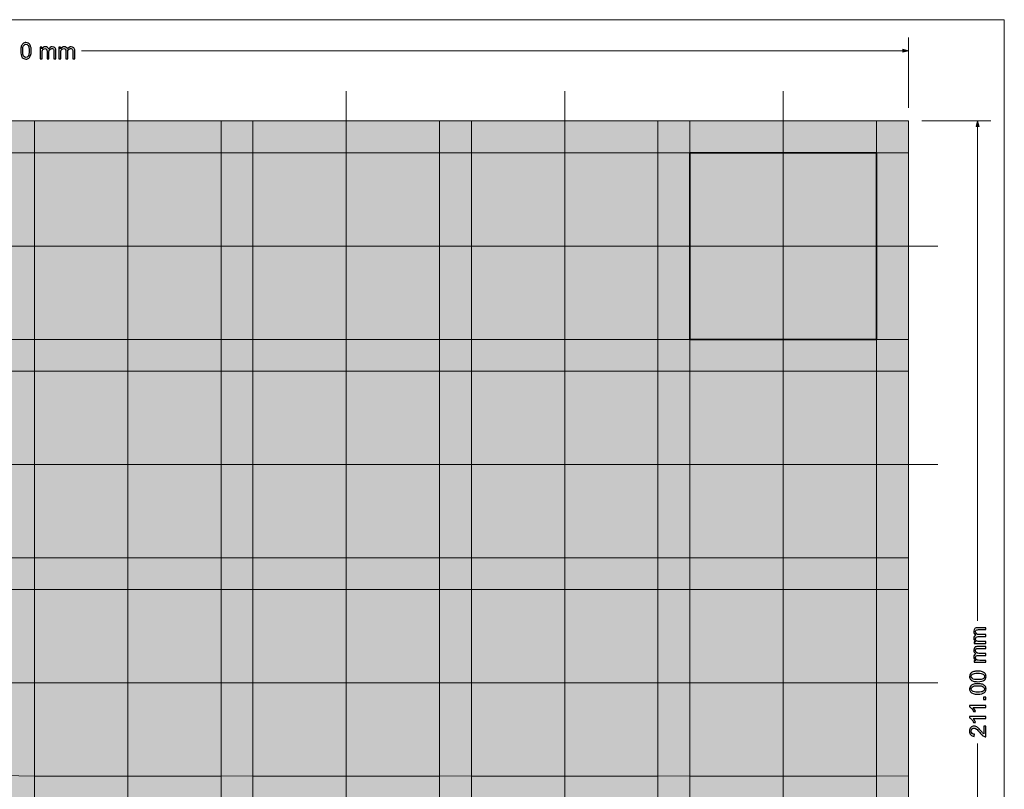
# Model space of a CAD drawing. Header units: inches. Extents: x -7.3 to 7.3, y -4.9 to 4.9.
# Tile 5 of 5: x 0 to 7.3, y -0.8 to 4.9. Entities that reach past the tile are written whole.
import ezdxf
from ezdxf.lldxf.tags import DXFTag

# ---------------------------------------------------------------- set-up
doc = ezdxf.new("R2010")
doc.units = ezdxf.units.IN
doc.header["$MEASUREMENT"] = 0
doc.layers.add('Layer 1', color=7, linetype='Continuous')
tags = doc.linetypes.add('New Line1', pattern=[2.6, 0.5, -1, 0.1, -1]).pattern_tags.tags
tags[10:11] = [DXFTag(74, 4), DXFTag(75, 0), DXFTag(340, '0'), DXFTag(46, 1.0), DXFTag(50, 0.0), DXFTag(44, 0.0), DXFTag(45, 0.0)]
tags[8:9] = [DXFTag(74, 4), DXFTag(75, 0), DXFTag(340, '0'), DXFTag(46, 1.0), DXFTag(50, 0.0), DXFTag(44, 0.0), DXFTag(45, 0.0)]
tags[6:7] = [DXFTag(74, 4), DXFTag(75, 0), DXFTag(340, '0'), DXFTag(46, 1.0), DXFTag(50, 0.0), DXFTag(44, 0.0), DXFTag(45, 0.0)]
tags[4:5] = [DXFTag(74, 4), DXFTag(75, 0), DXFTag(340, '0'), DXFTag(46, 1.0), DXFTag(50, 0.0), DXFTag(44, 0.0), DXFTag(45, 0.0)]
tags = doc.linetypes.add('New Line13', pattern=[0.5, 0.2, -0.3]).pattern_tags.tags
tags[6:7] = [DXFTag(74, 4), DXFTag(75, 0), DXFTag(340, '0'), DXFTag(46, 1.0), DXFTag(50, 0.0), DXFTag(44, 0.0), DXFTag(45, 0.0)]
tags[4:5] = [DXFTag(74, 4), DXFTag(75, 0), DXFTag(340, '0'), DXFTag(46, 1.0), DXFTag(50, 0.0), DXFTag(44, 0.0), DXFTag(45, 0.0)]
tags = doc.linetypes.add('New Line3', pattern=[0.5, 0.2, -0.3]).pattern_tags.tags
tags[6:7] = [DXFTag(74, 4), DXFTag(75, 0), DXFTag(340, '0'), DXFTag(46, 1.0), DXFTag(50, 0.0), DXFTag(44, 0.0), DXFTag(45, 0.0)]
tags[4:5] = [DXFTag(74, 4), DXFTag(75, 0), DXFTag(340, '0'), DXFTag(46, 1.0), DXFTag(50, 0.0), DXFTag(44, 0.0), DXFTag(45, 0.0)]
tags = doc.linetypes.add('New Line4', pattern=[0.5, 0.2, -0.3]).pattern_tags.tags
tags[6:7] = [DXFTag(74, 4), DXFTag(75, 0), DXFTag(340, '0'), DXFTag(46, 1.0), DXFTag(50, 0.0), DXFTag(44, 0.0), DXFTag(45, 0.0)]
tags[4:5] = [DXFTag(74, 4), DXFTag(75, 0), DXFTag(340, '0'), DXFTag(46, 1.0), DXFTag(50, 0.0), DXFTag(44, 0.0), DXFTag(45, 0.0)]
tags = doc.linetypes.add('New Line7', pattern=[0.5, 0.2, -0.3]).pattern_tags.tags
tags[6:7] = [DXFTag(74, 4), DXFTag(75, 0), DXFTag(340, '0'), DXFTag(46, 1.0), DXFTag(50, 0.0), DXFTag(44, 0.0), DXFTag(45, 0.0)]
tags[4:5] = [DXFTag(74, 4), DXFTag(75, 0), DXFTag(340, '0'), DXFTag(46, 1.0), DXFTag(50, 0.0), DXFTag(44, 0.0), DXFTag(45, 0.0)]
tags = doc.linetypes.add('New Line8', pattern=[0.5, 0.2, -0.3]).pattern_tags.tags
tags[6:7] = [DXFTag(74, 4), DXFTag(75, 0), DXFTag(340, '0'), DXFTag(46, 1.0), DXFTag(50, 0.0), DXFTag(44, 0.0), DXFTag(45, 0.0)]
tags[4:5] = [DXFTag(74, 4), DXFTag(75, 0), DXFTag(340, '0'), DXFTag(46, 1.0), DXFTag(50, 0.0), DXFTag(44, 0.0), DXFTag(45, 0.0)]
tags = doc.linetypes.add('New Line9', pattern=[0.5, 0.2, -0.3]).pattern_tags.tags
tags[6:7] = [DXFTag(74, 4), DXFTag(75, 0), DXFTag(340, '0'), DXFTag(46, 1.0), DXFTag(50, 0.0), DXFTag(44, 0.0), DXFTag(45, 0.0)]
tags[4:5] = [DXFTag(74, 4), DXFTag(75, 0), DXFTag(340, '0'), DXFTag(46, 1.0), DXFTag(50, 0.0), DXFTag(44, 0.0), DXFTag(45, 0.0)]

msp = doc.modelspace()

# ---------------------------------------------------------------- hatches: boundary and pattern name
at = {"layer": 'Layer 1', "true_color": 0x000000}
h = msp.add_hatch(color=18, dxfattribs=at)
edge = h.paths.add_edge_path()
edge.add_spline(control_points=[(6.5325, 4.6623), (6.5325, 4.6623), (6.5725, 4.673), (6.5725, 4.673), (6.5725, 4.673), (6.5325, 4.6837), (6.5325, 4.6837), (6.5325, 4.6837), (6.5325, 4.6623), (6.5325, 4.6623)], knot_values=[0, 0, 0, 0, 0.333333, 0.333333, 0.333333, 0.666667, 0.666667, 0.666667, 1, 1, 1, 1], degree=3, periodic=1)
at = {"layer": 'Layer 1', "true_color": 0x996633}
msp.add_hatch(color=25, dxfattribs=at).paths.add_polyline_path([(-6.5771, -4.1538), (6.5725, -4.1538), (6.5725, 4.1533), (-6.5771, 4.1533), (-6.5771, -4.1538)])
at = {"layer": 'Layer 1', "true_color": 0x000000}
h = msp.add_hatch(color=18, dxfattribs=at)
edge = h.paths.add_edge_path()
edge.add_spline(control_points=[(7.095, 4.1133), (7.095, 4.1133), (7.0843, 4.1533), (7.0843, 4.1533), (7.0843, 4.1533), (7.0736, 4.1133), (7.0736, 4.1133), (7.0736, 4.1133), (7.095, 4.1133), (7.095, 4.1133)], knot_values=[0, 0, 0, 0, 0.333333, 0.333333, 0.333333, 0.666667, 0.666667, 0.666667, 1, 1, 1, 1], degree=3, periodic=1)
at = {"layer": 'Layer 1', "true_color": 0xffffff}
for points in [[(0.1158, 2.5392), (1.4938, 2.5392), (1.4938, 3.9171), (0.1158, 3.9171), (0.1158, 2.5392)], [(1.73, 2.5392), (3.1079, 2.5392), (3.1079, 3.9171), (1.73, 3.9171), (1.73, 2.5392)], [(3.3442, 2.5392), (4.7221, 2.5392), (4.7221, 3.9171), (3.3442, 3.9171), (3.3442, 2.5392)], [(4.9583, 2.5392), (6.3363, 2.5392), (6.3363, 3.9171), (4.9583, 3.9171), (4.9583, 2.5392)], [(0.1158, 0.925), (1.4938, 0.925), (1.4938, 2.3029), (0.1158, 2.3029), (0.1158, 0.925)], [(1.73, 0.925), (3.1079, 0.925), (3.1079, 2.3029), (1.73, 2.3029), (1.73, 0.925)], [(3.3442, 0.925), (4.7221, 0.925), (4.7221, 2.3029), (3.3442, 2.3029), (3.3442, 0.925)], [(4.9583, 0.925), (6.3363, 0.925), (6.3363, 2.3029), (4.9583, 2.3029), (4.9583, 0.925)], [(0.1158, -0.6892), (1.4938, -0.6892), (1.4938, 0.6888), (0.1158, 0.6888), (0.1158, -0.6892)], [(1.73, -0.6892), (3.1079, -0.6892), (3.1079, 0.6888), (1.73, 0.6888), (1.73, -0.6892)], [(3.3442, -0.6892), (4.7221, -0.6892), (4.7221, 0.6888), (3.3442, 0.6888), (3.3442, -0.6892)], [(4.9583, -0.6892), (6.3363, -0.6892), (6.3363, 0.6888), (4.9583, 0.6888), (4.9583, -0.6892)]]:
    msp.add_hatch(color=7, dxfattribs=at).paths.add_polyline_path(points)

# ---------------------------------------------------------------- linework, layer by layer
at = {"layer": 'Layer 1', "lineweight": 18}
for points in [[(-7.2857, -4.9027), (7.2812, -4.9027), (7.2812, 4.9023), (-7.2857, 4.9023), (-7.2857, -4.9027)], [(-6.5771, -4.1538), (6.5725, -4.1538), (6.5725, 4.1533), (-6.5771, 4.1533), (-6.5771, -4.1538)], [(0.1158, 2.5392), (1.4938, 2.5392), (1.4938, 3.9171), (0.1158, 3.9171), (0.1158, 2.5392)], [(1.73, 2.5392), (3.1079, 2.5392), (3.1079, 3.9171), (1.73, 3.9171), (1.73, 2.5392)], [(3.3442, 2.5392), (4.7221, 2.5392), (4.7221, 3.9171), (3.3442, 3.9171), (3.3442, 2.5392)], [(0.1158, 0.925), (1.4938, 0.925), (1.4938, 2.3029), (0.1158, 2.3029), (0.1158, 0.925)], [(1.73, 0.925), (3.1079, 0.925), (3.1079, 2.3029), (1.73, 2.3029), (1.73, 0.925)], [(3.3442, 0.925), (4.7221, 0.925), (4.7221, 2.3029), (3.3442, 2.3029), (3.3442, 0.925)], [(4.9583, 0.925), (6.3363, 0.925), (6.3363, 2.3029), (4.9583, 2.3029), (4.9583, 0.925)], [(0.1158, -0.6892), (1.4938, -0.6892), (1.4938, 0.6888), (0.1158, 0.6888), (0.1158, -0.6892)], [(1.73, -0.6892), (3.1079, -0.6892), (3.1079, 0.6888), (1.73, 0.6888), (1.73, -0.6892)], [(3.3442, -0.6892), (4.7221, -0.6892), (4.7221, 0.6888), (3.3442, 0.6888), (3.3442, -0.6892)], [(4.9583, -0.6892), (6.3363, -0.6892), (6.3363, 0.6888), (4.9583, 0.6888), (4.9583, -0.6892)]]:
    msp.add_lwpolyline(points, close=True, dxfattribs=at)
at = {"layer": 'Layer 1', "lineweight": 35}
msp.add_lwpolyline([(4.9583, 2.5392), (6.3363, 2.5392), (6.3363, 3.9171), (4.9583, 3.9171), (4.9583, 2.5392)], close=True, dxfattribs=at)
at = {"layer": 'Layer 1'}
for points, knots in [([(0.0137, 4.672), (0.0137, 4.6861), (0.0151, 4.6975), (0.018, 4.7061), (0.0209, 4.7147), (0.0252, 4.7214), (0.031, 4.726), (0.0366, 4.7306), (0.0438, 4.7329), (0.0525, 4.7329), (0.0589, 4.7329), (0.0645, 4.7317), (0.0694, 4.7291), (0.0742, 4.7265), (0.0782, 4.7228), (0.0813, 4.7179), (0.0844, 4.7131), (0.0869, 4.7072), (0.0886, 4.7002), (0.0905, 4.6932), (0.0913, 4.6838), (0.0913, 4.672), (0.0913, 4.658), (0.0899, 4.6467), (0.087, 4.6381), (0.0842, 4.6294), (0.0799, 4.6228), (0.0741, 4.6181), (0.0685, 4.6134), (0.0612, 4.6111), (0.0525, 4.6111), (0.041, 4.6111), (0.032, 4.6152), (0.0255, 4.6234), (0.0176, 4.6334), (0.0137, 4.6496), (0.0137, 4.672)], [0, 0, 0, 0, 0.083333, 0.083333, 0.083333, 0.166667, 0.166667, 0.166667, 0.25, 0.25, 0.25, 0.333333, 0.333333, 0.333333, 0.416667, 0.416667, 0.416667, 0.5, 0.5, 0.5, 0.583333, 0.583333, 0.583333, 0.666667, 0.666667, 0.666667, 0.75, 0.75, 0.75, 0.833333, 0.833333, 0.833333, 0.916667, 0.916667, 0.916667, 1, 1, 1, 1]), ([(0.0287, 4.6719), (0.0287, 4.6523), (0.031, 4.6392), (0.0355, 4.6328), (0.0401, 4.6263), (0.0458, 4.6231), (0.0525, 4.6231), (0.0592, 4.6231), (0.0649, 4.6264), (0.0695, 4.6328), (0.0741, 4.6393), (0.0763, 4.6524), (0.0763, 4.6719), (0.0763, 4.6916), (0.0741, 4.7046), (0.0695, 4.7111), (0.0649, 4.7176), (0.0592, 4.7208), (0.0523, 4.7208), (0.0456, 4.7208), (0.0402, 4.7179), (0.0362, 4.7122), (0.0312, 4.705), (0.0287, 4.6915), (0.0287, 4.6719)], [0, 0, 0, 0, 0.125, 0.125, 0.125, 0.25, 0.25, 0.25, 0.375, 0.375, 0.375, 0.5, 0.5, 0.5, 0.625, 0.625, 0.625, 0.75, 0.75, 0.75, 0.875, 0.875, 0.875, 1, 1, 1, 1]), ([(0.1567, 4.6131), (0.1567, 4.6131), (0.1567, 4.6996), (0.1567, 4.6996), (0.1567, 4.6996), (0.1698, 4.6996), (0.1698, 4.6996), (0.1698, 4.6996), (0.1698, 4.6874), (0.1698, 4.6874), (0.1725, 4.6916), (0.1761, 4.695), (0.1806, 4.6976), (0.1851, 4.7002), (0.1903, 4.7014), (0.196, 4.7014), (0.2024, 4.7014), (0.2076, 4.7001), (0.2117, 4.6975), (0.2158, 4.6948), (0.2187, 4.6911), (0.2204, 4.6863), (0.2273, 4.6964), (0.2362, 4.7014), (0.2472, 4.7014), (0.2558, 4.7014), (0.2624, 4.6991), (0.267, 4.6943), (0.2717, 4.6896), (0.274, 4.6823), (0.274, 4.6724), (0.274, 4.6724), (0.274, 4.6131), (0.274, 4.6131), (0.274, 4.6131), (0.2593, 4.6131), (0.2593, 4.6131), (0.2593, 4.6131), (0.2593, 4.6676), (0.2593, 4.6676), (0.2593, 4.6734), (0.2588, 4.6776), (0.2579, 4.6802), (0.257, 4.6828), (0.2552, 4.6848), (0.2527, 4.6864), (0.2502, 4.688), (0.2473, 4.6888), (0.2439, 4.6888), (0.2378, 4.6888), (0.2327, 4.6867), (0.2287, 4.6827), (0.2247, 4.6787), (0.2227, 4.6722), (0.2227, 4.6633), (0.2227, 4.6633), (0.2227, 4.6131), (0.2227, 4.6131), (0.2227, 4.6131), (0.208, 4.6131), (0.208, 4.6131), (0.208, 4.6131), (0.208, 4.6692), (0.208, 4.6692), (0.208, 4.6757), (0.2068, 4.6806), (0.2044, 4.6839), (0.202, 4.6871), (0.1981, 4.6888), (0.1927, 4.6888), (0.1886, 4.6888), (0.1848, 4.6877), (0.1813, 4.6855), (0.1778, 4.6834), (0.1753, 4.6802), (0.1737, 4.676), (0.1721, 4.6718), (0.1713, 4.6658), (0.1713, 4.6579), (0.1713, 4.6579), (0.1713, 4.6131), (0.1713, 4.6131), (0.1713, 4.6131), (0.1567, 4.6131), (0.1567, 4.6131)], [0, 0, 0, 0, 0.035714, 0.035714, 0.035714, 0.071429, 0.071429, 0.071429, 0.107143, 0.107143, 0.107143, 0.142857, 0.142857, 0.142857, 0.178571, 0.178571, 0.178571, 0.214286, 0.214286, 0.214286, 0.25, 0.25, 0.25, 0.285714, 0.285714, 0.285714, 0.321429, 0.321429, 0.321429, 0.357143, 0.357143, 0.357143, 0.392857, 0.392857, 0.392857, 0.428571, 0.428571, 0.428571, 0.464286, 0.464286, 0.464286, 0.5, 0.5, 0.5, 0.535714, 0.535714, 0.535714, 0.571429, 0.571429, 0.571429, 0.607143, 0.607143, 0.607143, 0.642857, 0.642857, 0.642857, 0.678571, 0.678571, 0.678571, 0.714286, 0.714286, 0.714286, 0.75, 0.75, 0.75, 0.785714, 0.785714, 0.785714, 0.821429, 0.821429, 0.821429, 0.857143, 0.857143, 0.857143, 0.892857, 0.892857, 0.892857, 0.928571, 0.928571, 0.928571, 0.964286, 0.964286, 0.964286, 1, 1, 1, 1]), ([(0.2955, 4.6131), (0.2955, 4.6131), (0.2955, 4.6996), (0.2955, 4.6996), (0.2955, 4.6996), (0.3087, 4.6996), (0.3087, 4.6996), (0.3087, 4.6996), (0.3087, 4.6874), (0.3087, 4.6874), (0.3114, 4.6916), (0.315, 4.695), (0.3195, 4.6976), (0.324, 4.7002), (0.3291, 4.7014), (0.3348, 4.7014), (0.3412, 4.7014), (0.3465, 4.7001), (0.3506, 4.6975), (0.3546, 4.6948), (0.3575, 4.6911), (0.3592, 4.6863), (0.3661, 4.6964), (0.375, 4.7014), (0.386, 4.7014), (0.3946, 4.7014), (0.4013, 4.6991), (0.4059, 4.6943), (0.4105, 4.6896), (0.4128, 4.6823), (0.4128, 4.6724), (0.4128, 4.6724), (0.4128, 4.6131), (0.4128, 4.6131), (0.4128, 4.6131), (0.3982, 4.6131), (0.3982, 4.6131), (0.3982, 4.6131), (0.3982, 4.6676), (0.3982, 4.6676), (0.3982, 4.6734), (0.3977, 4.6776), (0.3967, 4.6802), (0.3958, 4.6828), (0.3941, 4.6848), (0.3915, 4.6864), (0.389, 4.688), (0.3861, 4.6888), (0.3827, 4.6888), (0.3766, 4.6888), (0.3716, 4.6867), (0.3675, 4.6827), (0.3635, 4.6787), (0.3615, 4.6722), (0.3615, 4.6633), (0.3615, 4.6633), (0.3615, 4.6131), (0.3615, 4.6131), (0.3615, 4.6131), (0.3468, 4.6131), (0.3468, 4.6131), (0.3468, 4.6131), (0.3468, 4.6692), (0.3468, 4.6692), (0.3468, 4.6757), (0.3456, 4.6806), (0.3433, 4.6839), (0.3409, 4.6871), (0.337, 4.6888), (0.3315, 4.6888), (0.3274, 4.6888), (0.3236, 4.6877), (0.3201, 4.6855), (0.3166, 4.6834), (0.3141, 4.6802), (0.3125, 4.676), (0.311, 4.6718), (0.3102, 4.6658), (0.3102, 4.6579), (0.3102, 4.6579), (0.3102, 4.6131), (0.3102, 4.6131), (0.3102, 4.6131), (0.2955, 4.6131), (0.2955, 4.6131)], [0, 0, 0, 0, 0.035714, 0.035714, 0.035714, 0.071429, 0.071429, 0.071429, 0.107143, 0.107143, 0.107143, 0.142857, 0.142857, 0.142857, 0.178571, 0.178571, 0.178571, 0.214286, 0.214286, 0.214286, 0.25, 0.25, 0.25, 0.285714, 0.285714, 0.285714, 0.321429, 0.321429, 0.321429, 0.357143, 0.357143, 0.357143, 0.392857, 0.392857, 0.392857, 0.428571, 0.428571, 0.428571, 0.464286, 0.464286, 0.464286, 0.5, 0.5, 0.5, 0.535714, 0.535714, 0.535714, 0.571429, 0.571429, 0.571429, 0.607143, 0.607143, 0.607143, 0.642857, 0.642857, 0.642857, 0.678571, 0.678571, 0.678571, 0.714286, 0.714286, 0.714286, 0.75, 0.75, 0.75, 0.785714, 0.785714, 0.785714, 0.821429, 0.821429, 0.821429, 0.857143, 0.857143, 0.857143, 0.892857, 0.892857, 0.892857, 0.928571, 0.928571, 0.928571, 0.964286, 0.964286, 0.964286, 1, 1, 1, 1]), ([(7.1442, 0.2903), (7.1442, 0.2903), (7.0577, 0.2903), (7.0577, 0.2903), (7.0577, 0.2903), (7.0577, 0.3035), (7.0577, 0.3035), (7.0577, 0.3035), (7.07, 0.3035), (7.07, 0.3035), (7.0657, 0.3062), (7.0623, 0.3098), (7.0598, 0.3143), (7.0572, 0.3188), (7.0559, 0.3239), (7.0559, 0.3296), (7.0559, 0.336), (7.0572, 0.3413), (7.0599, 0.3454), (7.0626, 0.3494), (7.0662, 0.3523), (7.071, 0.354), (7.0609, 0.3609), (7.0559, 0.3698), (7.0559, 0.3808), (7.0559, 0.3894), (7.0583, 0.3961), (7.063, 0.4007), (7.0678, 0.4053), (7.0751, 0.4076), (7.0849, 0.4076), (7.0849, 0.4076), (7.1442, 0.4076), (7.1442, 0.4076), (7.1442, 0.4076), (7.1442, 0.393), (7.1442, 0.393), (7.1442, 0.393), (7.0898, 0.393), (7.0898, 0.393), (7.084, 0.393), (7.0797, 0.3925), (7.0772, 0.3915), (7.0746, 0.3906), (7.0725, 0.3889), (7.0709, 0.3863), (7.0694, 0.3838), (7.0686, 0.3809), (7.0686, 0.3775), (7.0686, 0.3714), (7.0706, 0.3664), (7.0746, 0.3623), (7.0787, 0.3583), (7.0852, 0.3563), (7.0941, 0.3563), (7.0941, 0.3563), (7.1442, 0.3563), (7.1442, 0.3563), (7.1442, 0.3563), (7.1442, 0.3416), (7.1442, 0.3416), (7.1442, 0.3416), (7.0881, 0.3416), (7.0881, 0.3416), (7.0816, 0.3416), (7.0767, 0.3404), (7.0735, 0.3381), (7.0702, 0.3357), (7.0686, 0.3318), (7.0686, 0.3263), (7.0686, 0.3222), (7.0697, 0.3184), (7.0718, 0.3149), (7.074, 0.3114), (7.0772, 0.3089), (7.0814, 0.3073), (7.0855, 0.3058), (7.0916, 0.305), (7.0994, 0.305), (7.0994, 0.305), (7.1442, 0.305), (7.1442, 0.305), (7.1442, 0.305), (7.1442, 0.2903), (7.1442, 0.2903)], [0, 0, 0, 0, 0.035714, 0.035714, 0.035714, 0.071429, 0.071429, 0.071429, 0.107143, 0.107143, 0.107143, 0.142857, 0.142857, 0.142857, 0.178571, 0.178571, 0.178571, 0.214286, 0.214286, 0.214286, 0.25, 0.25, 0.25, 0.285714, 0.285714, 0.285714, 0.321429, 0.321429, 0.321429, 0.357143, 0.357143, 0.357143, 0.392857, 0.392857, 0.392857, 0.428571, 0.428571, 0.428571, 0.464286, 0.464286, 0.464286, 0.5, 0.5, 0.5, 0.535714, 0.535714, 0.535714, 0.571429, 0.571429, 0.571429, 0.607143, 0.607143, 0.607143, 0.642857, 0.642857, 0.642857, 0.678571, 0.678571, 0.678571, 0.714286, 0.714286, 0.714286, 0.75, 0.75, 0.75, 0.785714, 0.785714, 0.785714, 0.821429, 0.821429, 0.821429, 0.857143, 0.857143, 0.857143, 0.892857, 0.892857, 0.892857, 0.928571, 0.928571, 0.928571, 0.964286, 0.964286, 0.964286, 1, 1, 1, 1]), ([(7.1442, 0.1515), (7.1442, 0.1515), (7.0577, 0.1515), (7.0577, 0.1515), (7.0577, 0.1515), (7.0577, 0.1646), (7.0577, 0.1646), (7.0577, 0.1646), (7.07, 0.1646), (7.07, 0.1646), (7.0657, 0.1673), (7.0623, 0.171), (7.0598, 0.1755), (7.0572, 0.18), (7.0559, 0.1851), (7.0559, 0.1908), (7.0559, 0.1972), (7.0572, 0.2025), (7.0599, 0.2065), (7.0626, 0.2106), (7.0662, 0.2135), (7.071, 0.2152), (7.0609, 0.2221), (7.0559, 0.231), (7.0559, 0.242), (7.0559, 0.2506), (7.0583, 0.2572), (7.063, 0.2618), (7.0678, 0.2665), (7.0751, 0.2688), (7.0849, 0.2688), (7.0849, 0.2688), (7.1442, 0.2688), (7.1442, 0.2688), (7.1442, 0.2688), (7.1442, 0.2541), (7.1442, 0.2541), (7.1442, 0.2541), (7.0898, 0.2541), (7.0898, 0.2541), (7.084, 0.2541), (7.0797, 0.2536), (7.0772, 0.2527), (7.0746, 0.2518), (7.0725, 0.25), (7.0709, 0.2475), (7.0694, 0.245), (7.0686, 0.2421), (7.0686, 0.2387), (7.0686, 0.2326), (7.0706, 0.2275), (7.0746, 0.2235), (7.0787, 0.2195), (7.0852, 0.2175), (7.0941, 0.2175), (7.0941, 0.2175), (7.1442, 0.2175), (7.1442, 0.2175), (7.1442, 0.2175), (7.1442, 0.2028), (7.1442, 0.2028), (7.1442, 0.2028), (7.0881, 0.2028), (7.0881, 0.2028), (7.0816, 0.2028), (7.0767, 0.2016), (7.0735, 0.1992), (7.0702, 0.1968), (7.0686, 0.1929), (7.0686, 0.1875), (7.0686, 0.1834), (7.0697, 0.1796), (7.0718, 0.1761), (7.074, 0.1726), (7.0772, 0.1701), (7.0814, 0.1685), (7.0855, 0.1669), (7.0916, 0.1661), (7.0994, 0.1661), (7.0994, 0.1661), (7.1442, 0.1661), (7.1442, 0.1661), (7.1442, 0.1661), (7.1442, 0.1515), (7.1442, 0.1515)], [0, 0, 0, 0, 0.035714, 0.035714, 0.035714, 0.071429, 0.071429, 0.071429, 0.107143, 0.107143, 0.107143, 0.142857, 0.142857, 0.142857, 0.178571, 0.178571, 0.178571, 0.214286, 0.214286, 0.214286, 0.25, 0.25, 0.25, 0.285714, 0.285714, 0.285714, 0.321429, 0.321429, 0.321429, 0.357143, 0.357143, 0.357143, 0.392857, 0.392857, 0.392857, 0.428571, 0.428571, 0.428571, 0.464286, 0.464286, 0.464286, 0.5, 0.5, 0.5, 0.535714, 0.535714, 0.535714, 0.571429, 0.571429, 0.571429, 0.607143, 0.607143, 0.607143, 0.642857, 0.642857, 0.642857, 0.678571, 0.678571, 0.678571, 0.714286, 0.714286, 0.714286, 0.75, 0.75, 0.75, 0.785714, 0.785714, 0.785714, 0.821429, 0.821429, 0.821429, 0.857143, 0.857143, 0.857143, 0.892857, 0.892857, 0.892857, 0.928571, 0.928571, 0.928571, 0.964286, 0.964286, 0.964286, 1, 1, 1, 1]), ([(7.0854, 0.0085), (7.0713, 0.0085), (7.0599, 0.0099), (7.0513, 0.0128), (7.0426, 0.0157), (7.036, 0.02), (7.0314, 0.0258), (7.0267, 0.0315), (7.0244, 0.0386), (7.0244, 0.0473), (7.0244, 0.0537), (7.0257, 0.0593), (7.0283, 0.0642), (7.0309, 0.069), (7.0346, 0.073), (7.0394, 0.0761), (7.0443, 0.0792), (7.0502, 0.0817), (7.0572, 0.0835), (7.0641, 0.0853), (7.0736, 0.0861), (7.0854, 0.0861), (7.0994, 0.0861), (7.1107, 0.0847), (7.1193, 0.0818), (7.1279, 0.079), (7.1346, 0.0747), (7.1392, 0.069), (7.1439, 0.0633), (7.1462, 0.056), (7.1462, 0.0473), (7.1462, 0.0358), (7.1422, 0.0268), (7.134, 0.0203), (7.124, 0.0124), (7.1078, 0.0085), (7.0854, 0.0085)], [0, 0, 0, 0, 0.083333, 0.083333, 0.083333, 0.166667, 0.166667, 0.166667, 0.25, 0.25, 0.25, 0.333333, 0.333333, 0.333333, 0.416667, 0.416667, 0.416667, 0.5, 0.5, 0.5, 0.583333, 0.583333, 0.583333, 0.666667, 0.666667, 0.666667, 0.75, 0.75, 0.75, 0.833333, 0.833333, 0.833333, 0.916667, 0.916667, 0.916667, 1, 1, 1, 1]), ([(7.0854, 0.0235), (7.1051, 0.0235), (7.1181, 0.0258), (7.1246, 0.0303), (7.131, 0.0349), (7.1342, 0.0406), (7.1342, 0.0473), (7.1342, 0.054), (7.131, 0.0597), (7.1245, 0.0643), (7.118, 0.0689), (7.105, 0.0711), (7.0854, 0.0711), (7.0658, 0.0711), (7.0527, 0.0689), (7.0463, 0.0643), (7.0398, 0.0597), (7.0366, 0.054), (7.0366, 0.0471), (7.0366, 0.0404), (7.0394, 0.035), (7.0451, 0.031), (7.0524, 0.026), (7.0658, 0.0235), (7.0854, 0.0235)], [0, 0, 0, 0, 0.125, 0.125, 0.125, 0.25, 0.25, 0.25, 0.375, 0.375, 0.375, 0.5, 0.5, 0.5, 0.625, 0.625, 0.625, 0.75, 0.75, 0.75, 0.875, 0.875, 0.875, 1, 1, 1, 1]), ([(7.0854, -0.0842), (7.0713, -0.0842), (7.0599, -0.0828), (7.0513, -0.0799), (7.0426, -0.077), (7.036, -0.0727), (7.0314, -0.0669), (7.0267, -0.0612), (7.0244, -0.054), (7.0244, -0.0454), (7.0244, -0.039), (7.0257, -0.0334), (7.0283, -0.0285), (7.0309, -0.0237), (7.0346, -0.0197), (7.0394, -0.0166), (7.0443, -0.0135), (7.0502, -0.011), (7.0572, -0.0092), (7.0641, -0.0074), (7.0736, -0.0065), (7.0854, -0.0065), (7.0994, -0.0065), (7.1107, -0.008), (7.1193, -0.0109), (7.1279, -0.0137), (7.1346, -0.018), (7.1392, -0.0237), (7.1439, -0.0294), (7.1462, -0.0367), (7.1462, -0.0454), (7.1462, -0.0569), (7.1422, -0.0659), (7.134, -0.0724), (7.124, -0.0803), (7.1078, -0.0842), (7.0854, -0.0842)], [0, 0, 0, 0, 0.083333, 0.083333, 0.083333, 0.166667, 0.166667, 0.166667, 0.25, 0.25, 0.25, 0.333333, 0.333333, 0.333333, 0.416667, 0.416667, 0.416667, 0.5, 0.5, 0.5, 0.583333, 0.583333, 0.583333, 0.666667, 0.666667, 0.666667, 0.75, 0.75, 0.75, 0.833333, 0.833333, 0.833333, 0.916667, 0.916667, 0.916667, 1, 1, 1, 1]), ([(7.0854, -0.0692), (7.1051, -0.0692), (7.1181, -0.0669), (7.1246, -0.0624), (7.131, -0.0578), (7.1342, -0.0521), (7.1342, -0.0454), (7.1342, -0.0387), (7.131, -0.033), (7.1245, -0.0284), (7.118, -0.0238), (7.105, -0.0215), (7.0854, -0.0215), (7.0658, -0.0215), (7.0527, -0.0238), (7.0463, -0.0284), (7.0398, -0.033), (7.0366, -0.0387), (7.0366, -0.0455), (7.0366, -0.0523), (7.0394, -0.0577), (7.0451, -0.0617), (7.0524, -0.0667), (7.0658, -0.0692), (7.0854, -0.0692)], [0, 0, 0, 0, 0.125, 0.125, 0.125, 0.25, 0.25, 0.25, 0.375, 0.375, 0.375, 0.5, 0.5, 0.5, 0.625, 0.625, 0.625, 0.75, 0.75, 0.75, 0.875, 0.875, 0.875, 1, 1, 1, 1]), ([(7.1442, -0.1224), (7.1442, -0.1224), (7.1276, -0.1224), (7.1276, -0.1224), (7.1276, -0.1224), (7.1276, -0.1057), (7.1276, -0.1057), (7.1276, -0.1057), (7.1442, -0.1057), (7.1442, -0.1057), (7.1442, -0.1057), (7.1442, -0.1224), (7.1442, -0.1224)], [0, 0, 0, 0, 0.25, 0.25, 0.25, 0.5, 0.5, 0.5, 0.75, 0.75, 0.75, 1, 1, 1, 1]), ([(7.1442, -0.1682), (7.1442, -0.1682), (7.1442, -0.1829), (7.1442, -0.1829), (7.1442, -0.1829), (7.0509, -0.1829), (7.0509, -0.1829), (7.0542, -0.1864), (7.0576, -0.191), (7.061, -0.1968), (7.0643, -0.2025), (7.0669, -0.2077), (7.0685, -0.2122), (7.0685, -0.2122), (7.0544, -0.2122), (7.0544, -0.2122), (7.0505, -0.204), (7.0459, -0.1969), (7.0404, -0.1907), (7.0349, -0.1846), (7.0296, -0.1802), (7.0244, -0.1777), (7.0244, -0.1777), (7.0244, -0.1682), (7.0244, -0.1682), (7.0244, -0.1682), (7.1442, -0.1682), (7.1442, -0.1682)], [0, 0, 0, 0, 0.111111, 0.111111, 0.111111, 0.222222, 0.222222, 0.222222, 0.333333, 0.333333, 0.333333, 0.444444, 0.444444, 0.444444, 0.555556, 0.555556, 0.555556, 0.666667, 0.666667, 0.666667, 0.777778, 0.777778, 0.777778, 0.888889, 0.888889, 0.888889, 1, 1, 1, 1]), ([(7.1442, -0.2485), (7.1442, -0.2485), (7.1442, -0.2632), (7.1442, -0.2632), (7.1442, -0.2632), (7.0509, -0.2632), (7.0509, -0.2632), (7.0542, -0.2667), (7.0576, -0.2714), (7.061, -0.2771), (7.0643, -0.2828), (7.0669, -0.288), (7.0685, -0.2925), (7.0685, -0.2925), (7.0544, -0.2925), (7.0544, -0.2925), (7.0505, -0.2844), (7.0459, -0.2772), (7.0404, -0.271), (7.0349, -0.2649), (7.0296, -0.2605), (7.0244, -0.258), (7.0244, -0.258), (7.0244, -0.2485), (7.0244, -0.2485), (7.0244, -0.2485), (7.1442, -0.2485), (7.1442, -0.2485)], [0, 0, 0, 0, 0.111111, 0.111111, 0.111111, 0.222222, 0.222222, 0.222222, 0.333333, 0.333333, 0.333333, 0.444444, 0.444444, 0.444444, 0.555556, 0.555556, 0.555556, 0.666667, 0.666667, 0.666667, 0.777778, 0.777778, 0.777778, 0.888889, 0.888889, 0.888889, 1, 1, 1, 1]), ([(7.1302, -0.3194), (7.1302, -0.3194), (7.1442, -0.3194), (7.1442, -0.3194), (7.1442, -0.3194), (7.1442, -0.3984), (7.1442, -0.3984), (7.1407, -0.3985), (7.1373, -0.3979), (7.1341, -0.3967), (7.1287, -0.3947), (7.1234, -0.3914), (7.1182, -0.3869), (7.113, -0.3825), (7.107, -0.3761), (7.1002, -0.3678), (7.0896, -0.3549), (7.0811, -0.3461), (7.0749, -0.3415), (7.0687, -0.3369), (7.0628, -0.3346), (7.0572, -0.3346), (7.0514, -0.3346), (7.0466, -0.3367), (7.0426, -0.3408), (7.0386, -0.345), (7.0366, -0.3504), (7.0366, -0.3571), (7.0366, -0.3642), (7.0387, -0.3699), (7.0429, -0.3741), (7.0471, -0.3784), (7.053, -0.3805), (7.0604, -0.3806), (7.0604, -0.3806), (7.0589, -0.3956), (7.0589, -0.3956), (7.0477, -0.3945), (7.0391, -0.3907), (7.0332, -0.3839), (7.0274, -0.3772), (7.0244, -0.3682), (7.0244, -0.3568), (7.0244, -0.3454), (7.0276, -0.3363), (7.0339, -0.3296), (7.0403, -0.3229), (7.0482, -0.3196), (7.0576, -0.3196), (7.0624, -0.3196), (7.0671, -0.3205), (7.0717, -0.3225), (7.0763, -0.3245), (7.0812, -0.3277), (7.0863, -0.3322), (7.0914, -0.3368), (7.0984, -0.3443), (7.1073, -0.3548), (7.1147, -0.3636), (7.1197, -0.3693), (7.1223, -0.3718), (7.1249, -0.3743), (7.1276, -0.3764), (7.1302, -0.378), (7.1302, -0.378), (7.1302, -0.3194), (7.1302, -0.3194)], [0, 0, 0, 0, 0.045455, 0.045455, 0.045455, 0.090909, 0.090909, 0.090909, 0.136364, 0.136364, 0.136364, 0.181818, 0.181818, 0.181818, 0.227273, 0.227273, 0.227273, 0.272727, 0.272727, 0.272727, 0.318182, 0.318182, 0.318182, 0.363636, 0.363636, 0.363636, 0.409091, 0.409091, 0.409091, 0.454545, 0.454545, 0.454545, 0.5, 0.5, 0.5, 0.545455, 0.545455, 0.545455, 0.590909, 0.590909, 0.590909, 0.636364, 0.636364, 0.636364, 0.681818, 0.681818, 0.681818, 0.727273, 0.727273, 0.727273, 0.772727, 0.772727, 0.772727, 0.818182, 0.818182, 0.818182, 0.863636, 0.863636, 0.863636, 0.909091, 0.909091, 0.909091, 0.954545, 0.954545, 0.954545, 1, 1, 1, 1])]:
    msp.add_open_spline(points, degree=3, knots=knots, dxfattribs=at)
at = {"layer": 'Layer 1', "lineweight": 9}
for points in [[(6.5725, 4.2518), (6.5725, 4.2518), (6.5725, 4.7714), (6.5725, 4.7714)], [(0.4637, 4.673), (0.4637, 4.673), (6.5725, 4.673), (6.5725, 4.673)], [(6.6709, 4.1533), (6.6709, 4.1533), (7.1828, 4.1533), (7.1828, 4.1533)], [(7.0843, 0.4585), (7.0843, 0.4585), (7.0843, 4.1533), (7.0843, 4.1533)], [(7.0843, -4.1538), (7.0843, -4.1538), (7.0843, -0.4493), (7.0843, -0.4493)]]:
    msp.add_open_spline(points, degree=3, dxfattribs=at)
for points in [[(6.5325, 4.6623), (6.5325, 4.6623), (6.5725, 4.673), (6.5725, 4.673), (6.5725, 4.673), (6.5325, 4.6837), (6.5325, 4.6837), (6.5325, 4.6837), (6.5325, 4.6623), (6.5325, 4.6623)], [(7.095, 4.1133), (7.095, 4.1133), (7.0843, 4.1533), (7.0843, 4.1533), (7.0843, 4.1533), (7.0736, 4.1133), (7.0736, 4.1133), (7.0736, 4.1133), (7.095, 4.1133), (7.095, 4.1133)]]:
    msp.add_open_spline(points, degree=3, knots=[0, 0, 0, 0, 0.333333, 0.333333, 0.333333, 0.666667, 0.666667, 0.666667, 1, 1, 1, 1], dxfattribs=at)
at = {"layer": 'Layer 1', "linetype": 'New Line7', "lineweight": 18}
msp.add_open_spline([(0.8048, 4.3738), (0.8048, 4.3738), (0.8048, -4.3742), (0.8048, -4.3742)], degree=3, dxfattribs=at)
at = {"layer": 'Layer 1', "linetype": 'New Line9', "lineweight": 18}
msp.add_open_spline([(2.419, 4.3738), (2.419, 4.3738), (2.419, -4.3742), (2.419, -4.3742)], degree=3, dxfattribs=at)
at = {"layer": 'Layer 1', "linetype": 'New Line8', "lineweight": 18}
msp.add_open_spline([(4.0331, 4.3738), (4.0331, 4.3738), (4.0331, -4.3742), (4.0331, -4.3742)], degree=3, dxfattribs=at)
at = {"layer": 'Layer 1', "linetype": 'New Line13', "lineweight": 9}
msp.add_open_spline([(5.6473, 4.3738), (5.6473, 4.3738), (5.6473, -4.3742), (5.6473, -4.3742)], degree=3, dxfattribs=at)
at = {"layer": 'Layer 1', "lineweight": 18}
for points in [[(0.1158, 4.1533), (0.1158, 4.1533), (0.1158, -4.1538), (0.1158, -4.1538)], [(1.4938, 4.1533), (1.4938, 4.1533), (1.4938, -4.1538), (1.4938, -4.1538)], [(1.73, 4.1533), (1.73, 4.1533), (1.73, -4.1538), (1.73, -4.1538)], [(3.1079, 4.1533), (3.1079, 4.1533), (3.108, -4.1537), (3.108, -4.1537)], [(3.3442, 4.1533), (3.3442, 4.1533), (3.3442, -4.1538), (3.3442, -4.1538)], [(4.7221, 4.1533), (4.7221, 4.1533), (4.7221, -4.1538), (4.7221, -4.1538)], [(4.9583, 4.1533), (4.9583, 4.1533), (4.9583, -4.1538), (4.9583, -4.1538)], [(6.3363, 4.1533), (6.3363, 4.1533), (6.3363, -4.1537), (6.3363, -4.1537)], [(6.5725, 3.9171), (6.5725, 3.9171), (-6.5771, 3.9171), (-6.5771, 3.9171)], [(6.5725, 2.5392), (-6.5771, 2.5392), (-6.5771, 2.5392), (-6.5771, 2.5392)], [(6.5725, 2.3029), (-6.5771, 2.3029), (-6.5771, 2.3029), (-6.5771, 2.3029)], [(6.5725, 0.925), (-6.5771, 0.925), (-6.5771, 0.925), (-6.5771, 0.925)], [(6.5725, 0.6888), (-6.5771, 0.6927), (-6.5771, 0.6927), (-6.5771, 0.6927)], [(6.5725, -0.6892), (6.5725, -0.6892), (-6.5771, -0.6852), (-6.5771, -0.6852)]]:
    msp.add_open_spline(points, degree=3, dxfattribs=at)
at = {"layer": 'Layer 1', "linetype": 'New Line4', "lineweight": 9}
msp.add_open_spline([(-6.7936, 3.2281), (-6.7936, 3.2281), (6.7891, 3.2281), (6.7891, 3.2281)], degree=3, dxfattribs=at)
at = {"layer": 'Layer 1', "linetype": 'New Line3', "lineweight": 9}
msp.add_open_spline([(6.7891, 1.614), (6.7891, 1.614), (-6.7936, 1.614), (-6.7936, 1.614)], degree=3, dxfattribs=at)
at = {"layer": 'Layer 1', "linetype": 'New Line1', "lineweight": 9}
msp.add_open_spline([(6.7891, 0.0001), (6.7891, 0.0001), (-6.7936, -0.0005), (-6.7936, -0.0005)], degree=3, dxfattribs=at)

doc.saveas('drawing.dxf')
